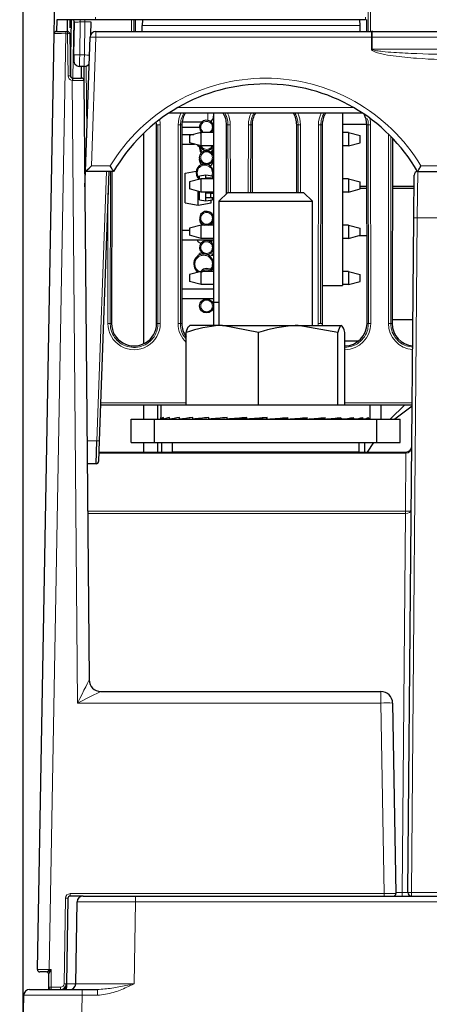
# Paper-space layout 'Blatt3' of a CAD drawing. Header units: millimetres. Extents: x 5 to 418, y 2 to 292.
# Tile 4 of 36: x 147 to 170, y 143 to 199. Entities that reach past the tile are written whole.
import ezdxf

# ---------------------------------------------------------------- set-up
doc = ezdxf.new("R2010")
doc.units = ezdxf.units.MM
doc.layers.add('SLD-0', color=7, linetype='Continuous')
doc.styles.add('SLDTEXTSTYLE0', font='TXT', dxfattribs={"width": 0.605})
doc.dimstyles.new('SLDDIMSTYLE5', dxfattribs={"dimtxt": 3.5, "dimasz": 3.302, "dimexe": 0, "dimexo": 0.0625, "dimgap": 0.875, "dimtad": 1, "dimlfac": 1.5, "dimrnd": 1e-09, "dimzin": 12, "dimdsep": 46, "dimtxsty": 'SLDTEXTSTYLE0', "dimsah": 1, "dimcen": 0.09, "dimadec": 0, "dimazin": 3, "dimtfac": 1, "dimtofl": 0, "dimtmove": 0, "dimatfit": 3, "dimfxl": 1, "dimfrac": 2, "dimtolj": 1, "dimtzin": 12, "dimarcsym": 0})

# ---------------------------------------------------------------- blocks, each defined once
blk = doc.blocks.new('_D_12')
at = {"layer": 'SLD-0', "color": 7}
for p, q in [((146.79, 140.933), (146.79, 271.389)), ((312.79, 140.933), (312.79, 271.389)), ((146.79, 270.389), (312.79, 270.389))]:
    blk.add_line(p, q, dxfattribs=at)
for points in [[(146.79, 270.389), (150.092, 269.881), (150.092, 270.897)], [(312.79, 270.389), (309.488, 270.897), (309.488, 269.881)]]:
    blk.add_solid(points, dxfattribs=at)
at = {"layer": 'SLD-0', "color": 7, "insert": (225.779, 274.901), "char_height": 3.5, "attachment_point": 1, "style": 'SLDTEXTSTYLE0'}
blk.add_mtext('249', dxfattribs=at)
blk = doc.blocks.new('_D_20')
at = {"layer": 'SLD-0', "color": 7}
for p, q in [((189.779, 258.2), (121.486, 258.2)), ((122.486, 138.266), (122.486, 258.2)), ((147.164, 138.266), (121.486, 138.266))]:
    blk.add_line(p, q, dxfattribs=at)
for points in [[(122.486, 258.2), (121.978, 254.898), (122.994, 254.898)], [(122.486, 138.266), (122.994, 141.568), (121.978, 141.568)]]:
    blk.add_solid(points, dxfattribs=at)
at = {"layer": 'SLD-0', "color": 7, "insert": (117.975, 192.217), "char_height": 3.5, "attachment_point": 1, "rotation": 90, "style": 'SLDTEXTSTYLE0'}
blk.add_mtext('179,9', dxfattribs=at)

psp = doc.layouts.new('Blatt3')

# ---------------------------------------------------------------- linework, layer by layer
at = {"color": 7, "linetype": 'Continuous', "lineweight": 25}
for p, q in [((148.5669, 198.1355), (148.6278, 201.5355)), ((148.7124, 198.9334), (148.7002, 198.2665)), ((150.9209, 198.9331), (148.7212, 198.9331)), ((149.4932, 195.8099), (149.5492, 198.9331)), ((166.3254, 198.9331), (150.9209, 198.9331)), ((153.1902, 198.9331), (153.1896, 198.2665)), ((153.594, 198.9331), (153.5881, 198.594)), ((165.9856, 198.9331), (165.9915, 198.594)), ((166.39, 198.2665), (166.3893, 198.9494)), ((149.6869, 196.9371), (149.72, 198.7974)), ((150.6536, 198.8022), (150.6405, 198.0688)), ((153.5824, 198.2665), (153.5881, 198.594)), ((165.9915, 198.594), (165.9972, 198.2665)), ((147.6101, 144.7355), (148.5669, 198.1355)), ((148.7002, 198.2665), (149.2334, 198.2665)), ((149.2334, 198.2665), (149.3165, 198.2665)), ((149.4498, 198.1355), (149.4918, 195.7308)), ((150.3438, 190.2665), (150.6119, 197.9448)), ((150.945, 198.2665), (166.6588, 198.2665)), ((166.7289, 198.2665), (166.6588, 198.2665)), ((166.7289, 198.2665), (292.8507, 198.2665)), ((149.6869, 196.9371), (149.6811, 196.6097)), ((150.2751, 196.2657), (150.0084, 196.2704)), ((150.2536, 196.2661), (150.2606, 195.4676)), ((149.6096, 195.6007), (149.6251, 195.5998)), ((149.6251, 195.5998), (150.1273, 195.5998)), ((150.2606, 195.4676), (150.5591, 161.2606)), ((166.1542, 193.5998), (155.0921, 193.5998)), ((157.6565, 193.5998), (157.6565, 182.7998)), ((157.6565, 193.5998), (157.6565, 182.7998)), ((165.0072, 193.5998), (165.0072, 183.7617)), ((154.4052, 181.5998), (154.3949, 192.9331)), ((155.8514, 192.9331), (155.841, 181.5998)), ((156.8568, 192.7831), (155.8513, 192.7831)), ((155.8621, 193.0965), (156.9882, 193.0965)), ((158.3984, 189.0117), (158.3949, 192.9331)), ((159.8514, 192.9331), (159.8479, 189.0811)), ((162.3984, 189.0811), (162.3949, 192.9331)), ((163.8514, 192.9331), (163.841, 181.5998)), ((166.3947, 192.9538), (165.0072, 192.9538)), ((166.4052, 181.5998), (166.3949, 192.9331)), ((153.6565, 192.4448), (153.6565, 180.4327)), ((155.8509, 192.3831), (156.5229, 192.3831)), ((156.4624, 192.3669), (155.8509, 192.3669)), ((156.9405, 192.495), (156.2738, 192.3164)), ((156.2738, 192.3164), (156.2738, 191.9136)), ((156.8697, 192.476), (156.9633, 192.5276)), ((156.9405, 191.735), (156.9405, 192.495)), ((157.6565, 192.495), (156.9405, 192.495)), ((165.3405, 192.495), (165.0072, 192.495)), ((165.3405, 192.495), (165.3405, 191.735)), ((165.3405, 192.495), (166.0072, 192.3164)), ((166.0072, 191.9136), (166.0072, 192.3164)), ((167.8507, 192.1824), (167.841, 181.5998)), ((155.8504, 191.8336), (156.5726, 191.8336)), ((156.9405, 191.735), (156.2738, 191.9136)), ((157.6565, 191.735), (156.9405, 191.735)), ((157.6329, 191.735), (157.6565, 191.5998)), ((165.3405, 191.735), (165.0072, 191.735)), ((165.3405, 191.735), (166.0072, 191.9136)), ((156.8565, 190.9331), (156.8621, 190.9998)), ((150.3135, 189.401), (150.3438, 190.2665)), ((150.3438, 190.2665), (150.3438, 190.2665)), ((151.9564, 190.2665), (150.3438, 190.2665)), ((151.6771, 190.2665), (151.1407, 174.9075)), ((151.849, 190.2665), (151.841, 181.5998)), ((151.9565, 190.2665), (151.9564, 190.2665)), ((156.0298, 190.1848), (156.666, 190.297)), ((156.0298, 188.4814), (156.0298, 190.1848)), ((157.2231, 190.0665), (156.8565, 190.0018)), ((156.8565, 189.8325), (156.8565, 190.0018)), ((157.2231, 189.8998), (157.2231, 190.0665)), ((157.5898, 190.0018), (157.2231, 190.0665)), ((157.2231, 189.855), (157.2231, 189.8998)), ((157.4898, 189.8998), (157.2231, 189.8998)), ((157.4898, 189.8998), (157.6565, 189.8998)), ((157.4898, 189.855), (157.4898, 189.8998)), ((157.5898, 189.8998), (157.5898, 190.0018)), ((169.073, 187.6231), (169.0944, 190.0682)), ((169.2944, 190.2665), (170.6186, 190.2665)), ((156.9405, 189.855), (156.2738, 189.6764)), ((156.2738, 189.6764), (156.2738, 189.2736)), ((156.9405, 189.095), (156.9405, 189.855)), ((157.6565, 189.855), (156.9405, 189.855)), ((165.3405, 189.855), (165.0072, 189.855)), ((165.3405, 189.855), (165.3405, 189.095)), ((165.3405, 189.855), (166.0072, 189.6764)), ((166.0072, 189.2736), (166.0072, 189.6764)), ((166.0072, 189.4336), (166.3981, 189.4336)), ((167.8482, 189.4336), (169.0888, 189.4336)), ((156.9405, 189.095), (156.2738, 189.2736)), ((156.7765, 188.3498), (156.7765, 189.139)), ((156.789, 188.7831), (156.8565, 188.7831)), ((156.8565, 188.6644), (156.8565, 189.1175)), ((157.6565, 189.095), (156.9405, 189.095)), ((157.2231, 189.0331), (157.2231, 189.095)), ((157.2231, 188.7665), (157.2231, 189.0331)), ((157.4898, 189.0331), (157.2231, 189.0331)), ((157.4898, 188.7665), (157.2231, 188.7665)), ((157.2231, 188.5998), (157.2231, 188.7665)), ((157.4898, 189.0331), (157.6565, 189.0331)), ((157.4898, 188.7665), (157.4898, 189.0331)), ((157.6565, 188.7665), (157.4898, 188.7665)), ((157.6179, 189.095), (157.5898, 189.0453)), ((157.5898, 189.0331), (157.5898, 189.095)), ((157.5898, 188.6644), (157.5898, 188.7665)), ((158.4678, 189.0811), (157.9565, 188.5697)), ((158.4678, 189.0811), (162.7785, 189.0811)), ((163.2898, 188.5697), (162.7785, 189.0811)), ((165.3405, 189.095), (165.0072, 189.095)), ((165.3405, 189.095), (166.0072, 189.2736)), ((166.3982, 189.3002), (166.0072, 189.3002)), ((169.0877, 189.3002), (167.8481, 189.3002)), ((156.0298, 188.4814), (156.7765, 188.3498)), ((156.7765, 188.3498), (157.5231, 188.4814)), ((156.8565, 188.6644), (157.2231, 188.5998)), ((157.2231, 188.5998), (157.5898, 188.6644)), ((157.5231, 188.4814), (157.5231, 188.6527)), ((157.9565, 188.5697), (157.9565, 181.4811)), ((157.9565, 188.5697), (163.2898, 188.5697)), ((163.2898, 181.4811), (163.2898, 188.5697)), ((156.9405, 187.215), (156.2738, 187.0364)), ((156.9405, 186.455), (156.9405, 187.215)), ((157.6565, 187.215), (156.9405, 187.215)), ((165.3405, 187.215), (165.0072, 187.215)), ((165.3405, 187.215), (165.3405, 186.455)), ((165.3405, 187.215), (166.0072, 187.0364)), ((168.7371, 149.1349), (169.073, 187.6231)), ((156.2738, 186.9002), (155.8459, 186.9002)), ((156.2738, 187.0364), (156.2738, 186.6336)), ((156.9405, 186.455), (156.2738, 186.6336)), ((165.3405, 186.455), (166.0072, 186.6336)), ((165.9422, 186.6162), (166.4006, 186.6162)), ((166.0072, 186.6336), (166.0072, 187.0364)), ((155.8454, 186.3669), (157.6565, 186.3669)), ((157.6565, 186.455), (156.9405, 186.455)), ((165.3405, 186.455), (165.0072, 186.455)), ((156.9991, 185.6269), (156.8565, 185.6018)), ((156.8565, 185.5162), (156.8565, 185.6018)), ((157.4898, 185.4998), (157.6565, 185.4998)), ((157.5898, 185.4998), (157.5898, 185.6018)), ((157.6565, 185.2331), (157.6062, 185.2331)), ((156.9405, 184.575), (156.2738, 184.3964)), ((156.2738, 184.3964), (156.2738, 183.9936)), ((156.9405, 183.815), (156.9405, 184.575)), ((157.6565, 184.575), (156.9405, 184.575)), ((157.6565, 184.7998), (157.62, 184.7998)), ((165.3405, 184.575), (165.0072, 184.575)), ((165.3405, 184.575), (165.3405, 183.815)), ((165.3405, 184.575), (166.0072, 184.3964)), ((166.0072, 183.9936), (166.0072, 184.3964)), ((156.9405, 183.815), (156.2738, 183.9936)), ((157.6565, 183.815), (156.9405, 183.815)), ((163.843, 183.7617), (165.0072, 183.7617)), ((165.3405, 183.815), (165.0072, 183.815)), ((165.3405, 183.815), (166.0072, 183.9936)), ((157.6565, 183.5669), (155.8428, 183.5669)), ((155.8423, 183.0336), (157.6565, 183.0336)), ((157.9565, 182.7998), (157.6565, 182.7998)), ((157.6565, 182.7998), (157.6565, 181.4811)), ((157.9565, 182.7998), (157.6565, 182.7998)), ((157.6565, 182.7998), (157.6565, 181.4811)), ((158.1566, 181.4811), (156.295, 181.4811)), ((160.2136, 181.094), (158.1566, 181.4811)), ((158.1566, 181.4811), (162.4754, 181.4811)), ((164.7372, 181.094), (162.4754, 181.4811)), ((162.4754, 181.4811), (164.9419, 181.4811)), ((164.9419, 181.4811), (164.9565, 181.4811)), ((164.971, 181.4726), (164.9565, 181.4811)), ((169.0224, 181.8175), (167.8412, 181.8175)), ((156.0996, 176.9477), (156.0996, 181.094)), ((160.2136, 176.9477), (160.2136, 181.094)), ((164.7372, 176.9477), (164.7372, 181.094)), ((165.1467, 176.9477), (165.1467, 181.094)), ((165.1467, 180.6037), (165.9318, 180.6037)), ((154.6565, 176.9331), (151.2115, 176.9331)), ((153.6565, 176.9331), (153.6565, 176.1477)), ((154.4565, 176.9331), (154.4565, 176.1477)), ((154.6565, 176.9477), (154.6565, 176.2211)), ((166.5898, 176.9477), (154.6565, 176.9477)), ((166.5898, 176.2211), (166.5898, 176.9477)), ((168.9797, 176.9331), (166.5898, 176.9331)), ((167.1898, 176.9331), (167.1898, 176.1477)), ((152.9565, 174.8144), (152.9565, 176.1477)), ((152.9565, 176.1477), (154.2898, 176.1477)), ((154.2898, 174.8144), (154.2898, 176.1477)), ((154.2898, 176.1477), (166.9565, 176.1477)), ((154.6572, 176.1477), (154.6572, 176.2277)), ((154.6572, 176.1477), (154.7908, 176.1486)), ((154.6898, 176.1479), (154.6898, 176.1477)), ((154.753, 176.1477), (154.7908, 176.148)), ((154.7908, 176.1477), (154.7908, 176.2277)), ((154.7908, 176.1477), (155.1485, 176.1502)), ((155.0743, 176.1477), (155.1485, 176.1483)), ((155.1485, 176.1477), (155.1485, 176.2277)), ((155.1485, 176.1477), (155.7165, 176.1519)), ((155.6089, 176.1477), (155.7165, 176.1486)), ((155.7165, 176.1477), (155.7165, 176.2277)), ((155.7165, 176.1477), (156.4731, 176.1539)), ((156.3361, 176.1477), (156.4325, 176.1486)), ((156.4325, 176.1536), (156.4325, 176.1477)), ((156.4731, 176.1477), (156.4731, 176.2277)), ((156.4731, 176.1477), (157.3892, 176.1566)), ((157.3892, 176.1477), (157.3892, 176.2277)), ((157.3892, 176.1477), (158.3518, 176.1596)), ((158.4296, 176.1477), (158.4296, 176.2277)), ((158.4296, 176.1477), (159.0825, 176.1596)), ((159.5543, 176.1477), (159.5543, 176.2277)), ((159.5543, 176.1477), (159.8724, 176.1596)), ((160.6912, 176.2158), (160.72, 176.2277)), ((160.6912, 176.1596), (160.6912, 176.2158)), ((160.72, 176.1477), (160.6912, 176.1596)), ((160.72, 176.1477), (160.72, 176.2277)), ((161.5073, 176.1596), (161.5073, 176.2017)), ((161.882, 176.1477), (161.5073, 176.1596)), ((161.882, 176.1477), (161.882, 176.2277)), ((162.2895, 176.1596), (162.2895, 176.1764)), ((162.9957, 176.1477), (162.2895, 176.1596)), ((162.9957, 176.1477), (162.9957, 176.2277)), ((164.0182, 176.1477), (163.135, 176.1581)), ((164.0182, 176.1477), (164.0182, 176.2277)), ((164.9102, 176.1477), (164.1079, 176.1552)), ((164.8138, 176.1477), (164.8138, 176.1486)), ((164.9102, 176.1477), (164.9102, 176.2277)), ((165.5297, 176.1477), (164.9575, 176.1524)), ((165.6374, 176.1477), (164.9646, 176.1531)), ((165.5297, 176.1477), (165.5297, 176.1486)), ((165.6374, 176.1477), (165.6374, 176.2277)), ((166.0978, 176.1477), (165.6626, 176.1509)), ((166.172, 176.1477), (165.6662, 176.1514)), ((166.0978, 176.1477), (166.0978, 176.1483)), ((166.172, 176.1477), (166.172, 176.2277)), ((166.4555, 176.1477), (166.182, 176.1496)), ((166.4933, 176.1477), (166.1833, 176.1498)), ((166.4555, 176.1477), (166.4555, 176.148)), ((166.4933, 176.1477), (166.4933, 176.2277)), ((166.589, 176.1477), (166.4949, 176.1484)), ((166.589, 176.1477), (166.589, 176.2145)), ((166.9565, 174.8144), (166.9565, 176.1477)), ((166.9565, 176.1477), (168.2898, 176.1477)), ((168.2898, 174.8144), (168.2898, 176.1477)), ((150.9663, 173.5998), (151.0075, 174.9099)), ((151.1407, 174.9075), (151.0996, 173.7285)), ((152.9565, 174.8144), (154.2898, 174.8144)), ((153.6565, 174.8144), (153.6565, 174.2665)), ((154.2898, 174.8144), (166.9565, 174.8144)), ((154.4565, 174.8144), (154.4565, 174.2665)), ((154.6898, 174.8144), (154.6898, 174.2665)), ((155.2898, 174.8144), (155.2898, 174.2811)), ((165.9565, 174.2811), (165.9565, 174.8144)), ((166.2898, 174.2665), (166.2898, 174.8144)), ((166.4363, 174.2665), (166.7884, 174.8144)), ((166.9565, 174.8144), (168.2898, 174.8144)), ((151.1184, 174.2665), (168.6244, 174.2665)), ((155.2898, 174.2811), (155.3044, 174.2665)), ((155.2898, 174.2811), (165.9565, 174.2811)), ((165.9419, 174.2665), (165.9565, 174.2811)), ((168.6244, 174.195), (168.6244, 174.2665)), ((168.6244, 174.2665), (168.626, 174.2665)), ((150.9663, 173.5998), (150.4514, 173.5998)), ((151.2255, 160.5998), (167.1977, 160.5998)), ((167.8643, 159.9448), (168.0541, 149.0688)), ((150.2105, 148.9331), (149.4833, 148.9331)), ((150.2105, 148.9331), (153.21, 148.9331)), ((153.21, 148.9331), (234.1231, 148.9331)), ((149.3499, 148.8022), (149.2626, 143.9272)), ((149.7955, 143.9273), (149.8772, 148.6056)), ((148.1231, 144.5998), (147.7435, 144.5998)), ((148.1231, 144.5998), (148.1268, 144.6005)), ((148.2565, 143.7331), (148.2565, 144.4678)), ((149.2626, 143.9272), (149.2601, 143.7905)), ((146.7898, 140.9331), (146.8306, 143.2723)), ((147.1639, 143.5998), (150.1635, 143.5998)), ((148.2565, 143.5998), (148.2565, 143.7331)), ((149.2601, 143.7905), (149.2567, 143.5998)), ((150.1635, 143.5998), (151.0367, 143.5998))]:
    psp.add_line(p, q, dxfattribs=at)
at = {"color": 7, "linetype": 'Continuous', "lineweight": 18}
for p, q in [((166.4707, 198.2665), (166.4696, 199.4796)), ((166.6026, 199.6149), (166.6038, 198.2665)), ((149.6841, 198.8909), (149.6251, 195.5998)), ((150.0536, 198.8021), (150.0536, 198.9331)), ((150.3203, 198.8021), (150.3203, 198.9331)), ((150.9209, 198.9331), (150.9209, 199.0688)), ((152.9757, 198.2665), (152.9764, 198.9331)), ((153.1095, 198.9331), (153.1089, 198.2665)), ((166.3254, 198.9331), (166.3254, 199.0688)), ((150.0536, 198.8021), (150.0202, 196.9254)), ((150.3203, 198.8021), (150.0536, 198.8021)), ((150.2868, 196.9206), (150.3203, 198.8021)), ((153.5881, 198.594), (165.9915, 198.594)), ((149.2334, 198.1357), (148.2767, 144.7357)), ((149.2334, 198.1357), (149.2334, 198.2665)), ((149.3165, 198.1357), (149.2334, 198.1357)), ((149.3165, 198.1357), (149.3165, 198.2665)), ((149.3585, 195.731), (149.3165, 198.1357)), ((150.945, 197.9273), (150.6889, 190.594)), ((150.945, 198.2665), (150.945, 197.9273)), ((166.6588, 197.9273), (150.945, 197.9273)), ((166.6588, 198.2665), (166.6588, 197.9273)), ((166.6595, 197.2606), (166.6588, 197.9273)), ((166.6588, 197.9273), (166.6939, 197.9273)), ((292.8857, 197.9273), (166.6939, 197.9273)), ((166.6939, 197.9273), (166.6945, 197.2606)), ((166.6945, 197.2606), (292.8851, 197.2606)), ((150.0202, 196.9254), (150.2868, 196.9206)), ((150.3868, 196.2829), (150.4202, 192.4555)), ((149.904, 159.9459), (149.594, 195.4708)), ((149.6329, 195.4691), (149.594, 195.4708)), ((155.6212, 193.9273), (165.6251, 193.9273)), ((157.3231, 193.1942), (157.3231, 193.5998)), ((154.3949, 192.9331), (154.4756, 192.9331)), ((154.4859, 181.5998), (154.4756, 192.9331)), ((154.6087, 192.9355), (154.6191, 181.6021)), ((155.6272, 181.6021), (155.6375, 192.9355)), ((155.7707, 192.9331), (155.7603, 181.5998)), ((155.8514, 192.9331), (155.7707, 192.9331)), ((158.3949, 192.9331), (158.4756, 192.9331)), ((158.4791, 189.0811), (158.4756, 192.9331)), ((158.6087, 192.9355), (158.6123, 189.0811)), ((159.634, 189.0811), (159.6375, 192.9355)), ((159.7707, 192.9331), (159.7672, 189.0811)), ((159.8514, 192.9331), (159.7707, 192.9331)), ((162.3949, 192.9331), (162.4756, 192.9331)), ((162.4791, 189.0811), (162.4756, 192.9331)), ((162.6087, 192.9355), (162.6123, 189.0811)), ((163.6272, 181.6021), (163.6375, 192.9355)), ((163.7707, 192.9331), (163.7603, 181.5998)), ((163.8514, 192.9331), (163.7707, 192.9331)), ((166.3949, 192.9331), (166.4756, 192.9331)), ((166.4859, 181.5998), (166.4756, 192.9331)), ((166.6087, 192.9355), (166.6191, 181.6021)), ((167.6272, 181.6021), (167.637, 192.3987)), ((167.7701, 192.2656), (167.7603, 181.5998)), ((150.6889, 190.594), (151.7662, 190.594)), ((169.48, 190.594), (170.4329, 190.594)), ((151.0075, 174.9099), (151.5438, 190.2665)), ((151.7682, 190.2665), (151.7603, 181.5998)), ((169.2944, 190.2665), (169.273, 187.6231)), ((151.6272, 181.6021), (151.634, 189.0312)), ((169.273, 187.6231), (168.9371, 149.1349)), ((170.6399, 187.6231), (169.273, 187.6231)), ((151.841, 181.5998), (151.7603, 181.5998)), ((154.4052, 181.5998), (154.4859, 181.5998)), ((155.841, 181.5998), (155.7603, 181.5998)), ((163.841, 181.5998), (163.7603, 181.5998)), ((166.4052, 181.5998), (166.4859, 181.5998)), ((167.841, 181.5998), (167.7603, 181.5998)), ((151.2162, 177.0688), (156.0996, 177.0688)), ((165.1467, 177.0688), (168.9809, 177.0688)), ((150.44, 174.9099), (151.0075, 174.9099)), ((168.6244, 174.195), (151.1159, 174.195)), ((168.5955, 170.8825), (168.6244, 174.195)), ((150.4751, 170.8825), (168.5925, 170.8825)), ((168.5925, 170.7557), (168.5925, 170.8825)), ((168.5925, 170.7557), (150.4763, 170.7557)), ((168.4038, 149.1349), (168.5925, 170.7557)), ((167.1977, 160.5998), (167.1977, 159.9459)), ((167.1977, 159.9459), (149.904, 159.9459)), ((167.3875, 149.069), (167.1977, 159.9459)), ((149.4833, 149.069), (167.3875, 149.069)), ((149.4833, 148.9331), (149.4833, 149.069)), ((150.0188, 148.9331), (150.0178, 148.8718)), ((153.21, 148.6056), (153.21, 148.9331)), ((167.3875, 148.9331), (167.3875, 149.069)), ((168.0529, 149.1349), (168.4038, 149.1349)), ((168.4038, 148.9331), (168.4038, 149.1349)), ((168.9371, 148.9331), (168.9371, 149.1349)), ((168.9371, 149.1349), (170.9758, 149.1349)), ((149.1293, 143.9321), (149.2166, 148.8071)), ((153.21, 148.6056), (153.1283, 143.9273)), ((234.1231, 148.6056), (153.21, 148.6056)), ((148.2514, 144.7358), (148.274, 144.7345)), ((148.274, 144.7345), (148.2767, 144.7357)), ((148.2767, 144.7357), (148.3898, 144.7357)), ((148.3898, 144.7357), (148.3898, 143.7357)), ((148.3898, 143.5998), (148.3898, 143.7357)), ((148.3898, 143.7357), (148.9293, 143.7357)), ((148.9293, 143.5998), (148.9293, 143.7357)), ((150.1635, 143.2723), (150.1226, 140.9331)), ((150.1635, 143.5998), (150.1635, 143.2723)), ((151.0367, 143.2723), (150.1635, 143.2723)), ((151.0367, 143.5998), (151.0367, 143.2723))]:
    psp.add_line(p, q, dxfattribs=at)
at = {"color": 7, "linetype": 'Continuous', "lineweight": 25, "flags": 128}
for points in [[(156.8614, 191.6628), (156.8029, 191.7129), (156.7408, 191.7885)], [(157.6565, 191.5998), (157.626, 191.4467), (157.5546, 191.3331)], [(156.9633, 190.661), (156.8869, 190.7801), (156.8565, 190.9331)], [(157.6565, 190.1998), (157.6184, 190.0085), (157.5898, 189.9503)], [(156.9248, 186.1567), (156.8029, 186.2462), (156.714, 186.3669)], [(157.5989, 186.3669), (157.51, 186.2462), (157.5079, 186.2442)], [(157.5849, 184.7242), (157.6184, 184.6578), (157.6279, 184.6331)], [(167.725, 176.1477), (167.7368, 176.1612), (168.5383, 176.9331)], [(167.9831, 176.1477), (167.9985, 176.1612), (168.9794, 176.8925)]]:
    psp.add_lwpolyline(points, dxfattribs=at)
at = {"color": 7, "linetype": 'Continuous', "lineweight": 25}
for centre in [(157.2565, 191.0665), (157.2565, 182.5998)]:
    psp.add_circle(centre, 0.4, dxfattribs=at)
for centre, radius, start, end in [((149.5867, 198.7998), 0.1333, 358.98, 90), ((148.7002, 198.1331), 0.1333, 90, 178.97356), ((149.3165, 198.1331), 0.1333, 1, 90), ((150.945, 197.9331), 0.3333, 90, 178), ((150.0144, 196.6037), 0.3333, 178.98, 268.98), ((150.281, 196.599), 0.3333, 268.98, 326.34322), ((149.6251, 195.7331), 0.1333, 181, 263.29707), ((150.1273, 195.4665), 0.1333, 0.5, 90), ((160.6231, 185.2553), 10.0111, 30.03672, 149.96328), ((157.1231, 192.932), 1.2717, 148.32248, 179.94759), ((157.3231, 193.4298), 0.3333, 297.39391, 0), ((157.1231, 192.932), 1.2717, 0.05241, 31.67752), ((161.1231, 192.932), 1.2717, 148.32248, 179.94759), ((161.1231, 192.932), 1.2717, 0.05241, 31.67752), ((165.1231, 192.932), 1.2717, 148.32248, 179.94759), ((165.1231, 192.932), 1.2717, 0.05241, 28.74375), ((153.1231, 192.932), 1.2717, 0.05241, 6.94405), ((157.2565, 192.7998), 0.4, 360, 229.63659), ((157.2565, 192.7998), 0.4, 310.36341, 360), ((157.2565, 191.5998), 0.4, 160.5287, 221.81051), ((157.2565, 191.8665), 0.4, 196.45705, 340.8152), ((157.1565, 190.1998), 0.5, 96.10726, 228.66079), ((157.1565, 190.1998), 0.5, 0, 70.7288), ((157.2565, 190.9331), 0.4, 301.59755, 9.59392), ((169.2944, 190.0665), 0.2, 90, 179.5), ((168.958, 190.1736), 0.3333, 16.20309, 30.37252), ((157.2565, 187.5998), 0.4, 360, 254.14309), ((157.2565, 187.5331), 0.4, 180, 232.68199), ((157.2565, 187.5998), 0.4, 285.85691, 360), ((157.2565, 187.5331), 0.4, 307.31801, 0), ((157.2565, 185.9331), 0.4, 0, 246.45898), ((157.0898, 184.9998), 0.5667, 319.67992, 180), ((157.2565, 185.9331), 0.4, 273.2917, 0), ((157.0898, 184.9998), 0.5667, 180, 235.98626), ((157.2565, 184.3331), 0.4, 37.20885, 142.94913), ((153.1231, 181.5986), 1.2821, 179.94759, 0.05241), ((157.1231, 181.5986), 1.2821, 179.94759, 217.02714), ((165.1231, 181.5986), 1.2821, 179.94759, 185.26101), ((165.1231, 181.5986), 1.2821, 271.05285, 0.05241), ((169.1231, 181.5986), 1.2821, 179.94759, 264.90656), ((168.626, 174.5998), 0.3333, 270, 359.5), ((150.9663, 173.7331), 0.1333, 270, 358), ((151.2256, 161.2664), 0.6666, 180.51559, 269.99488), ((151.2258, 161.2665), 0.6667, 180.5, 270), ((167.1977, 159.9331), 0.6667, 1, 90), ((149.4833, 148.7998), 0.1333, 90, 178.97356), ((150.2105, 148.5998), 0.3333, 90, 179), ((167.9208, 149.0665), 0.1333, 270, 1), ((168.9371, 149.1331), 0.2, 179.5, 270), ((147.7435, 144.7331), 0.1333, 178.97356, 270), ((148.1231, 144.4665), 0.1333, 0, 90), ((148.1235, 144.4675), 0.133, 0.12763, 88.57099), ((148.9293, 143.9331), 0.3333, 270, 358.97356), ((149.4622, 143.9331), 0.3333, 270, 359), ((147.1639, 143.2665), 0.3333, 90, 179), ((148.3898, 143.7331), 0.1333, 180, 270)]:
    psp.add_arc(centre, radius, start, end, dxfattribs=at)
at = {"color": 7, "linetype": 'Continuous', "lineweight": 18}
for centre, radius, start, end in [((149.3801, 196.3988), 1.7381, 87.70211, 92.09789), ((151.0287, 202.7134), 4.7868, 265.00452, 268.99822), ((167.531, 198.0122), 0.8414, 162.41002, 185.78982), ((166.677, 178.2559), 19.0048, 89.94717, 90.05283), ((150.022, 201.7081), 4.7827, 265.98267, 269.97857), ((150.5128, 207.5203), 10.6021, 268.77846, 270.34164), ((149.4221, 193.9941), 1.7381, 87.70211, 92.09789), ((149.6251, 195.7357), 0.2667, 181, 263.29707), ((163.9919, 193.8112), 14.4933, 172.90766, 173.42472), ((149.0707, 195.5012), 0.5631, 356.72829, 10.08157), ((160.6231, 185.2495), 10.3444, 31.10772, 148.89228), ((157.1231, 192.9341), 1.4856, 153.37805, 179.94759), ((157.1231, 192.9341), 1.4856, 0.05241, 26.62195), ((161.1231, 192.9341), 1.4856, 153.37805, 179.94759), ((161.1231, 192.9341), 1.4856, 0.05241, 26.62195), ((165.1231, 192.9341), 1.4856, 153.37805, 179.94759), ((165.1231, 192.9341), 1.4856, 0.05241, 14.94589), ((154.5797, 190.7856), 2.15, 89.22651, 92.77593), ((153.1231, 192.9341), 1.4856, 0.05241, 11.69268), ((155.6666, 190.7856), 2.15, 87.22407, 90.77349), ((158.5797, 190.7856), 2.15, 89.22651, 92.77593), ((159.6666, 190.7856), 2.15, 87.22407, 90.77349), ((162.5797, 190.7856), 2.15, 89.22651, 92.77593), ((163.6666, 190.7856), 2.15, 87.22407, 90.77349), ((166.5797, 190.7856), 2.15, 89.22651, 92.77593), ((169.173, 181.8931), 5.7308, 89.0002, 90.9998), ((151.6562, 179.4523), 2.15, 87.22407, 90.77349), ((153.1231, 181.6007), 1.496, 179.94759, 0.05241), ((154.5901, 179.4523), 2.15, 89.22651, 92.77593), ((155.6562, 179.4523), 2.15, 87.22407, 90.77349), ((157.1231, 181.6007), 1.496, 179.94759, 226.8263), ((163.6562, 179.4523), 2.15, 87.22407, 90.77349), ((165.1231, 181.6007), 1.496, 179.94759, 184.58906), ((165.1231, 181.6007), 1.496, 270.90231, 0.05241), ((166.5901, 179.4523), 2.15, 89.22651, 92.77593), ((167.6562, 179.4523), 2.15, 87.22407, 90.77349), ((169.1231, 181.6007), 1.496, 179.94759, 265.56511), ((151.1075, 176.8188), 1.9116, 267.00217, 270.99753), ((171.4681, 174.2059), 2.8427, 178.78001, 180.21999), ((197.0188, 170.571), 28.425, 179.3722, 179.6278), ((167.5158, 151.2614), 8.6903, 87.70211, 92.09789), ((149.4833, 148.8024), 0.2667, 90, 178.97356), ((168.8371, 143.4049), 5.7308, 89.0002, 90.9998), ((149.2188, 147.0675), 1.7397, 85.67695, 90.07168), ((151.3513, 144.7314), 3.0999, 179.91999, 181.23301), ((148.0561, 144.4128), 0.3192, 34.6326, 52.12384), ((148.9293, 143.9357), 0.2, 270, 358.97356), ((149.1315, 142.1924), 1.7397, 85.67695, 90.07168), ((148.3565, 141.9974), 1.7386, 88.90182, 93.29777), ((149.0314, 143.8144), 0.23, 291.08478, 354.03723)]:
    psp.add_arc(centre, radius, start, end, dxfattribs=at)
for centre, major_axis, ratio, start_param, end_param in [((150.0535, 198.7998), (0.3334, 0.0024), 0.0069755, 1.5703118, 3.1414188), ((150.3202, 198.7998), (0.3334, 0.0024), 0.0069755, 6.2830114, 7.8534971), ((149.2336, 198.1331), (0.6667, -0.0024), 0.0038381, 1.5710852, 3.1415376), ((150.0203, 196.937), (0.0119, 0.6666), 0.0001554, 3.1415926, 4.6949385), ((150.2869, 196.9323), (0.0119, 0.6666), 0.0001554, 3.1415927, 4.6949385), ((149.5939, 195.4665), (0.6667, 0.0012), 0.0038392, 0.0000268, 1.5122935), ((168.6214, 174.0665), (0.3334, 0.0026), 0.3855756, 1.5557455, 1.5588629), ((168.626, 174.5998), (0.0035, 0.4048), 0.8234953, 3.1503193, 4.712389), ((168.5869, 170.2402), (0.0182, 0.6421), 0.8301663, 0.0179526, 0.0234857), ((168.5942, 170.9501), (0.3333, -0.0029), 0.5831464, 4.7179983, 6.2831853), ((168.5942, 170.9501), (0.3333, -0.0029), 0.2027182, 4.7179983, 6.2831853), ((168.5869, 170.1116), (0.0089, 0.644), 0.5174996, 0.0043638, 0.009897), ((149.904, 159.9331), (0.6551, 1.3273), 0.0038268, 0.011445, 1.5630427), ((149.8924, 161.2665), (0.6667, -0.0058), 0.0191909, 6.2644893, 6.2835204), ((149.904, 159.9331), (1.3217, 0.6666), 0.0077196, 0.0153055, 1.5669032), ((167.3874, 149.0665), (0.6667, 0.0023), 0.0038382, 0.0000536, 1.5705149), ((168.4038, 149.1331), (0.3334, 0.0017), 0.0052347, 6.2831122, 7.8538324), ((153.2109, 148.5998), (3.3337, -0.0058), 0.0017445, 1.5710735, 3.1415652), ((148.2769, 144.7331), (0.6667, -0.0024), 0.0038381, 1.609018, 3.1415376), ((148.3898, 144.7331), (0.2667, 0.1333), 0.0076794, 1.5669571, 2.0706676), ((148.3898, 144.7331), (0.1333, 0.2666), 0.0038404, 1.5631165, 2.086724), ((149.9295, 143.9331), (0.6669, 0.006), 0.0087185, 3.1413583, 4.5100229), ((153.1295, 143.9331), (3.3339, 0.0058), 0.0017443, 3.1415592, 4.7120509), ((150.1644, 143.2665), (3.3337, -0.0058), 0.0017445, 1.5710735, 3.1415652), ((148.3898, 143.7331), (0, 0.1724), 0.7734591, 1.5707963, 2.4550767)]:
    psp.add_ellipse(centre, major_axis=major_axis, ratio=ratio, start_param=start_param, end_param=end_param, dxfattribs=at)
at = {"color": 7, "linetype": 'Continuous', "lineweight": 25}
for centre, major_axis, ratio, start_param, end_param in [((150.6889, 190.5998), (0.3452, 0.3333), 0.0087216, 3.1506238, 4.7039669), ((160.6231, 176.1877), (5.9667, 0.0468), 0.067944, 2.9284714, 3.1248209), ((160.6231, 176.1877), (5.9667, 0.1253), 0.0650906, 2.7312877, 2.9276372), ((160.6231, 176.1877), (5.9667, 0.1989), 0.0597216, 2.5343144, 2.7306639), ((160.6231, 176.1877), (5.9667, 0.2647), 0.0520566, 2.3376463, 2.5339959), ((160.6231, 176.1877), (5.9667, -0.2545), 0.0534709, 3.8921751, 3.9130324), ((160.6231, 176.1877), (5.9667, 0.3202), 0.0424034, 2.1413306, 2.3376802), ((160.6231, 176.1877), (5.9667, 0.3633), 0.0311422, 1.9453603, 2.1417098), ((160.6231, 176.1877), (5.9667, 0.3925), 0.0187078, 1.7496764, 1.9460259), ((160.6231, 176.1877), (4.1907, 0.2757), 0.0187078, 1.8274725, 1.9460259), ((160.6231, 176.1877), (5.9667, 0.4067), 0.0055719, 1.5541777, 1.7505273), ((160.6231, 176.1877), (4.1907, 0.2857), 0.0055719, 1.5541777, 1.7505273), ((160.6231, 176.1877), (5.9667, 0.4054), 0.0077724, 4.7280996, 4.9244491), ((160.6231, 176.1877), (5.9667, 0.3887), 0.0208259, 4.9236205, 5.1199701), ((160.6231, 176.1877), (5.9667, 0.3571), 0.0330981, 5.1193458, 5.3156953), ((160.6231, 176.1877), (5.9667, 0.3118), 0.044122, 5.3153705, 5.5117201), ((160.6231, 176.1877), (5.9667, 0.2545), 0.0534709, 5.5117455, 5.7080951), ((160.6231, 176.1877), (5.9667, 0.1872), 0.0607752, 5.7084687, 5.9048183), ((160.6231, 176.1877), (5.9667, 0.1126), 0.0657407, 5.9054845, 6.101834), ((160.6231, 176.1877), (5.9667, 0.0336), 0.0681637, 6.1026912, 6.2990407)]:
    psp.add_ellipse(centre, major_axis=major_axis, ratio=ratio, start_param=start_param, end_param=end_param, dxfattribs=at)
for points, knots in [([(149.3165, 198.2665), (149.3165, 198.2676), (149.3168, 198.2795), (149.3187, 198.3868), (149.3273, 198.8603), (149.3286, 198.9331)], [0, 0, 0, 0, 0.0811697, 0.8586129, 1, 1, 1, 1]), ([(149.4641, 198.9331), (149.4618, 198.8066), (149.4574, 198.5607), (149.4562, 198.4954), (149.4557, 198.4637)], [0, 0, 0, 0, 0.5147633, 1, 1, 1, 1]), ([(150.1273, 195.5998), (150.1273, 195.6005), (150.1272, 195.6043), (150.1264, 195.6966), (150.1245, 195.9016), (150.1219, 196.1894), (150.1212, 196.2684)], [0, 0, 0, 0, 0.0768092, 0.3845187, 0.8310738, 1, 1, 1, 1]), ([(151.9564, 190.2665), (151.9543, 190.2695), (151.9501, 190.2756), (151.9224, 190.3223), (151.8813, 190.3925), (151.8279, 190.4852), (151.7873, 190.5566), (151.7668, 190.593), (151.7662, 190.594)], [0, 0, 0, 0, 0.1825341, 0.3646691, 0.5570649, 0.7743398, 0.994203, 1, 1, 1, 1]), ([(169.2898, 190.2665), (169.2919, 190.2695), (169.2961, 190.2756), (169.3239, 190.3223), (169.365, 190.3925), (169.4183, 190.4852), (169.4589, 190.5566), (169.4795, 190.593), (169.48, 190.594)], [0, 0, 0, 0, 0.1825341, 0.3646691, 0.5570649, 0.7743398, 0.994203, 1, 1, 1, 1]), ([(158.1566, 181.4811), (158.1078, 181.4807), (157.4132, 181.4752), (156.7325, 181.2777), (156.0996, 181.094)], [0, 0, 0, 0, 0.07021477, 1, 1, 1, 1]), ([(156.0996, 181.094), (156.1507, 181.2505), (156.2182, 181.4571), (156.2875, 181.4764), (156.3043, 181.4811)], [0, 0, 0, 0, 0.75736998, 1, 1, 1, 1]), ([(162.4754, 181.4811), (162.4218, 181.4807), (161.658, 181.4752), (160.9095, 181.2777), (160.2136, 181.094)], [0, 0, 0, 0, 0.0702148, 1, 1, 1, 1]), ([(164.9419, 181.4811), (164.9251, 181.4764), (164.8558, 181.4571), (164.7883, 181.2505), (164.7372, 181.094)], [0, 0, 0, 0, 0.24263002, 1, 1, 1, 1]), ([(165.1467, 181.094), (165.1317, 181.1452), (165.065, 181.3731), (164.9957, 181.4339), (164.9419, 181.4811)], [0, 0, 0, 0, 0.2247011, 1, 1, 1, 1]), ([(148.274, 144.7345), (148.2733, 144.7341), (148.2717, 144.7331), (148.2688, 144.7283), (148.2644, 144.7111), (148.2627, 144.6904), (148.2614, 144.6749), (148.2611, 144.671)], [0, 0, 0, 0, 0.03290241, 0.0818617, 0.24084549, 0.8102372, 1, 1, 1, 1]), ([(148.2628, 144.6672), (148.2624, 144.6676), (148.2616, 144.6684), (148.2611, 144.6698), (148.2611, 144.6707), (148.2611, 144.671)], [0, 0, 0, 0, 0.3722352, 0.7470576, 1, 1, 1, 1]), ([(148.2628, 144.6672), (148.2724, 144.6587), (148.2916, 144.6417), (148.3098, 144.6201), (148.3197, 144.6069), (148.3219, 144.6038), (148.3231, 144.602)], [0, 0, 0, 0, 0.4328505, 0.8656922, 0.9240904, 1, 1, 1, 1])]:
    psp.add_open_spline(points, degree=3, knots=knots, dxfattribs=at)
at = {"color": 7, "linetype": 'Continuous', "lineweight": 18}
for points, knots in [([(173.228, 196.6056), (172.7835, 196.6081), (171.45, 196.6154), (169.6721, 196.6846), (168.1217, 196.828), (167.3528, 196.9517), (166.9748, 197.0481), (166.7932, 197.1202), (166.7114, 197.1722), (166.6753, 197.2106), (166.661, 197.238), (166.6598, 197.2555), (166.6595, 197.2606)], [0, 0, 0, 0, 0.199744, 0.5993347, 0.7991426, 0.8990698, 0.9490612, 0.9740885, 0.9866322, 0.9921332, 0.9976982, 1, 1, 1, 1]), ([(166.6945, 197.2606), (166.6945, 197.2602), (166.6946, 197.2576), (166.6964, 197.2512), (166.7025, 197.2432), (166.7157, 197.2325), (166.7491, 197.2152), (166.831, 197.1897), (167.0114, 197.1538), (167.3868, 197.1059), (168.151, 197.0441), (169.6925, 196.9726), (171.4592, 196.938), (172.7856, 196.9343), (173.228, 196.9331)], [0, 0, 0, 0, 0.0002114, 0.0011924, 0.0029517, 0.0046988, 0.0089554, 0.0199955, 0.0437568, 0.0929217, 0.1927955, 0.3940138, 0.7978883, 1, 1, 1, 1]), ([(155.96, 193.5998), (155.901, 193.4882), (155.7901, 193.2791), (155.7769, 193.0432), (155.7707, 192.9331)], [0, 0, 0, 0, 0.5333107, 1, 1, 1, 1]), ([(158.4756, 192.9331), (158.4711, 193.0231), (158.4595, 193.2569), (158.3573, 193.4692), (158.2944, 193.5998)], [0, 0, 0, 0, 0.3845587, 1, 1, 1, 1]), ([(159.96, 193.5998), (159.901, 193.4882), (159.7901, 193.2791), (159.7769, 193.0432), (159.7707, 192.9331)], [0, 0, 0, 0, 0.5333107, 1, 1, 1, 1]), ([(162.4756, 192.9331), (162.4711, 193.0231), (162.4595, 193.2569), (162.3573, 193.4692), (162.2944, 193.5998)], [0, 0, 0, 0, 0.3845587, 1, 1, 1, 1]), ([(163.96, 193.5998), (163.901, 193.4882), (163.7901, 193.2791), (163.7769, 193.0432), (163.7707, 192.9331)], [0, 0, 0, 0, 0.5333107, 1, 1, 1, 1]), ([(166.4756, 192.9331), (166.4751, 193.024), (166.4745, 193.1481), (166.4264, 193.2608), (166.4136, 193.2909)], [0, 0, 0, 0, 0.7326543, 1, 1, 1, 1]), ([(156.9231, 192.7998), (156.9276, 192.8417), (156.9345, 192.9064), (156.976, 192.9841), (157.019, 193.037), (157.0721, 193.0804), (157.1498, 193.1206), (157.2565, 193.1412), (157.363, 193.1206), (157.4407, 193.0805), (157.4937, 193.0372), (157.5369, 192.9842), (157.5784, 192.9065), (157.5853, 192.8417), (157.5898, 192.7998)], [0, 0, 0, 0, 0.1197215, 0.1846895, 0.2499998, 0.314968, 0.3802785, 0.5, 0.6197215, 0.6846895, 0.7499998, 0.814968, 0.8802785, 1, 1, 1, 1]), ([(157.1238, 192.495), (157.1067, 192.503), (157.0689, 192.5207), (157.0193, 192.5626), (156.976, 192.6153), (156.9345, 192.6931), (156.9276, 192.7579), (156.9231, 192.7998)], [0, 0, 0, 0, 0.1467612, 0.3234927, 0.4992984, 0.6760304, 1, 1, 1, 1]), ([(157.5898, 192.7998), (157.5853, 192.7579), (157.5784, 192.6932), (157.537, 192.6154), (157.4938, 192.5628), (157.4441, 192.5208), (157.4063, 192.5031), (157.3891, 192.495)], [0, 0, 0, 0, 0.3239602, 0.4997603, 0.6764867, 0.8522872, 1, 1, 1, 1]), ([(157.0117, 191.3752), (156.9999, 191.3886), (156.9731, 191.4191), (156.9349, 191.4934), (156.9277, 191.558), (156.9231, 191.5998)], [0, 0, 0, 0, 0.216755, 0.4932159, 1, 1, 1, 1]), ([(157.5619, 191.735), (157.5536, 191.7174), (157.5357, 191.6792), (157.4935, 191.6292), (157.4408, 191.5857), (157.363, 191.5456), (157.2565, 191.525), (157.1498, 191.5456), (157.072, 191.5858), (157.0192, 191.6293), (156.9755, 191.6815), (156.9566, 191.7222), (156.9473, 191.7422)], [0, 0, 0, 0, 0.0745439, 0.161233, 0.2483788, 0.3350678, 0.4948162, 0.6545645, 0.7417105, 0.8283997, 0.9155454, 1, 1, 1, 1]), ([(157.5898, 191.5998), (157.5852, 191.558), (157.5781, 191.4935), (157.5396, 191.4187), (157.5124, 191.3878), (157.5001, 191.3739)], [0, 0, 0, 0, 0.50322617, 0.7763067, 1, 1, 1, 1]), ([(156.9231, 191.0665), (156.9276, 191.1084), (156.9345, 191.1732), (156.9761, 191.2508), (157.0192, 191.3039), (157.0722, 191.3469), (157.1499, 191.3884), (157.2145, 191.3953), (157.2565, 191.3998)], [0, 0, 0, 0, 0.23944298, 0.37006396, 0.50000031, 0.63062098, 0.76055702, 1, 1, 1, 1]), ([(157.5898, 191.0665), (157.5853, 191.0245), (157.5784, 190.9598), (157.5369, 190.8821), (157.4937, 190.8291), (157.4407, 190.7858), (157.363, 190.7456), (157.2565, 190.725), (157.1498, 190.7456), (157.0721, 190.7858), (157.019, 190.8292), (156.976, 190.8822), (156.9345, 190.9599), (156.9276, 191.0245), (156.9231, 191.0665)], [0, 0, 0, 0, 0.11972149, 0.18503198, 0.25000015, 0.31531049, 0.38027851, 0.5, 0.61972149, 0.68503198, 0.75000015, 0.81531049, 0.88027851, 1, 1, 1, 1]), ([(157.2565, 191.3998), (157.2984, 191.3953), (157.3632, 191.3884), (157.4408, 191.3469), (157.4939, 191.3037), (157.5369, 191.2507), (157.5784, 191.173), (157.5853, 191.1084), (157.5898, 191.0665)], [0, 0, 0, 0, 0.23944298, 0.37006396, 0.50000031, 0.63062098, 0.76055702, 1, 1, 1, 1]), ([(156.7231, 190.1998), (156.7289, 190.2543), (156.7379, 190.3384), (156.7919, 190.4394), (156.8478, 190.5082), (156.9168, 190.5646), (157.0178, 190.6169), (157.1565, 190.6436), (157.295, 190.6169), (157.396, 190.5647), (157.4649, 190.5084), (157.521, 190.4395), (157.575, 190.3385), (157.584, 190.2543), (157.5898, 190.1998)], [0, 0, 0, 0, 0.1197215, 0.184729, 0.2499999, 0.3150075, 0.3802785, 0.5, 0.6197215, 0.684729, 0.7499999, 0.8150075, 0.8802785, 1, 1, 1, 1]), ([(156.9281, 189.8325), (156.9249, 189.8341), (156.8954, 189.8491), (156.8485, 189.8922), (156.7918, 189.9598), (156.738, 190.0612), (156.729, 190.1454), (156.7231, 190.1998)], [0, 0, 0, 0, 0.0242577, 0.2262666, 0.4274609, 0.6294701, 1, 1, 1, 1]), ([(157.5898, 190.1998), (157.5857, 190.1445), (157.5808, 190.0776), (157.5492, 190.02), (157.5437, 190.0099)], [0, 0, 0, 0, 0.8261442, 1, 1, 1, 1]), ([(156.9231, 187.5998), (156.9276, 187.6417), (156.9345, 187.7064), (156.976, 187.7841), (157.019, 187.837), (157.0721, 187.8804), (157.1498, 187.9206), (157.2565, 187.9412), (157.363, 187.9206), (157.4407, 187.8805), (157.4937, 187.8372), (157.5369, 187.7842), (157.5784, 187.7065), (157.5853, 187.6417), (157.5898, 187.5998)], [0, 0, 0, 0, 0.1197215, 0.1846895, 0.2499998, 0.314968, 0.3802785, 0.5, 0.6197215, 0.6846895, 0.7499998, 0.814968, 0.8802785, 1, 1, 1, 1]), ([(157.2565, 187.2665), (157.2145, 187.2709), (157.1499, 187.2778), (157.0722, 187.3193), (157.0192, 187.3623), (156.9761, 187.4154), (156.9345, 187.4931), (156.9276, 187.5579), (156.9231, 187.5998)], [0, 0, 0, 0, 0.239443, 0.369379, 0.4999997, 0.629936, 0.760557, 1, 1, 1, 1]), ([(157.5898, 187.5998), (157.5853, 187.5579), (157.5784, 187.4932), (157.5369, 187.4155), (157.4939, 187.3625), (157.4408, 187.3194), (157.3632, 187.2779), (157.2984, 187.2709), (157.2565, 187.2665)], [0, 0, 0, 0, 0.239443, 0.369379, 0.4999997, 0.629936, 0.760557, 1, 1, 1, 1]), ([(156.9231, 185.9331), (156.9276, 185.975), (156.9345, 186.0397), (156.976, 186.1174), (157.019, 186.1703), (157.0721, 186.2137), (157.1498, 186.254), (157.2565, 186.2745), (157.363, 186.254), (157.4407, 186.2138), (157.4937, 186.1705), (157.5369, 186.1175), (157.5784, 186.0398), (157.5853, 185.975), (157.5898, 185.9331)], [0, 0, 0, 0, 0.1197215, 0.1846895, 0.2499998, 0.314968, 0.3802785, 0.5, 0.6197215, 0.6846895, 0.7499998, 0.814968, 0.8802785, 1, 1, 1, 1]), ([(157.5213, 186.3669), (157.5204, 186.3652), (157.5062, 186.3373), (157.4798, 186.3064), (157.4506, 186.2832), (157.4444, 186.2783)], [0, 0, 0, 0, 0.0499418, 0.797412, 1, 1, 1, 1]), ([(156.5898, 184.9998), (156.5965, 185.0627), (156.6069, 185.1598), (156.6692, 185.2763), (156.7338, 185.3559), (156.8134, 185.4205), (156.9299, 185.4827), (157.0269, 185.4931), (157.0898, 185.4998)], [0, 0, 0, 0, 0.239443, 0.3699498, 0.5000002, 0.6305068, 0.760557, 1, 1, 1, 1]), ([(157.2565, 185.5998), (157.2145, 185.6043), (157.1499, 185.6112), (157.0722, 185.6527), (157.0192, 185.6957), (156.9761, 185.7487), (156.9345, 185.8264), (156.9276, 185.8912), (156.9231, 185.9331)], [0, 0, 0, 0, 0.239443, 0.369379, 0.4999997, 0.629936, 0.760557, 1, 1, 1, 1]), ([(157.0898, 185.4998), (157.1527, 185.4931), (157.2498, 185.4827), (157.3663, 185.4204), (157.4459, 185.3558), (157.5105, 185.2762), (157.5727, 185.1597), (157.5831, 185.0627), (157.5898, 184.9998)], [0, 0, 0, 0, 0.239443, 0.3699498, 0.5000002, 0.6305068, 0.760557, 1, 1, 1, 1]), ([(157.5898, 185.9331), (157.5853, 185.8912), (157.5784, 185.8265), (157.5369, 185.7489), (157.4939, 185.6958), (157.4408, 185.6527), (157.3632, 185.6112), (157.2984, 185.6043), (157.2565, 185.5998)], [0, 0, 0, 0, 0.239443, 0.369379, 0.4999997, 0.629936, 0.760557, 1, 1, 1, 1]), ([(156.924, 184.5314), (156.9179, 184.5325), (156.8781, 184.5392), (156.8138, 184.581), (156.7335, 184.6433), (156.6691, 184.7235), (156.6069, 184.8398), (156.5965, 184.9369), (156.5898, 184.9998)], [0, 0, 0, 0, 0.03025814, 0.19665978, 0.36247947, 0.52888085, 0.69470027, 1, 1, 1, 1]), ([(157.5898, 184.9998), (157.5828, 184.9371), (157.572, 184.8404), (157.5166, 184.7317), (157.4789, 184.6885), (157.4635, 184.671)], [0, 0, 0, 0, 0.5214396, 0.8056469, 1, 1, 1, 1]), ([(156.978, 184.5164), (156.9915, 184.5345), (157.0186, 184.5708), (157.0722, 184.6137), (157.1497, 184.654), (157.2566, 184.6746), (157.3627, 184.6537), (157.4384, 184.6159), (157.47, 184.5879), (157.4846, 184.575)], [0, 0, 0, 0, 0.1168245, 0.2337758, 0.3513433, 0.5668577, 0.7823722, 0.8993232, 1, 1, 1, 1]), ([(156.9231, 182.5998), (156.9276, 182.6417), (156.9345, 182.7064), (156.976, 182.7841), (157.019, 182.837), (157.0721, 182.8804), (157.1498, 182.9206), (157.2565, 182.9412), (157.363, 182.9206), (157.4407, 182.8805), (157.4937, 182.8372), (157.5369, 182.7842), (157.5784, 182.7065), (157.5853, 182.6417), (157.5898, 182.5998)], [0, 0, 0, 0, 0.1197215, 0.1846895, 0.2499998, 0.314968, 0.3802785, 0.5, 0.6197215, 0.6846895, 0.7499998, 0.814968, 0.8802785, 1, 1, 1, 1]), ([(157.2565, 182.2665), (157.2145, 182.2709), (157.1499, 182.2778), (157.0722, 182.3193), (157.0192, 182.3623), (156.9761, 182.4154), (156.9345, 182.4931), (156.9276, 182.5579), (156.9231, 182.5998)], [0, 0, 0, 0, 0.239443, 0.369379, 0.4999997, 0.629936, 0.760557, 1, 1, 1, 1]), ([(157.5898, 182.5998), (157.5853, 182.5579), (157.5784, 182.4932), (157.5369, 182.4155), (157.4939, 182.3625), (157.4408, 182.3194), (157.3632, 182.2779), (157.2984, 182.2709), (157.2565, 182.2665)], [0, 0, 0, 0, 0.239443, 0.369379, 0.4999997, 0.629936, 0.760557, 1, 1, 1, 1]), ([(151.7603, 181.5998), (151.7655, 181.5104), (151.7795, 181.2683), (151.9285, 180.8922), (152.2279, 180.5362), (152.6305, 180.2998), (153.088, 180.21), (153.5494, 180.2766), (153.9634, 180.4922), (154.2802, 180.8324), (154.4587, 181.2219), (154.4778, 181.4873), (154.4859, 181.5998)], [0, 0, 0, 0, 0.0628165, 0.1701206, 0.2774225, 0.3847075, 0.4919735, 0.5992264, 0.706478, 0.8137405, 0.9210216, 1, 1, 1, 1]), ([(155.7603, 181.5998), (155.766, 181.5108), (155.7814, 181.2699), (155.8891, 180.9542), (156.0466, 180.7851), (156.0996, 180.7282)], [0, 0, 0, 0, 0.2797145, 0.7575278, 1, 1, 1, 1]), ([(165.1467, 180.2444), (165.2804, 180.2548), (165.5675, 180.277), (165.9633, 180.4947), (166.2802, 180.8317), (166.4587, 181.222), (166.4778, 181.4873), (166.4859, 181.5998)], [0, 0, 0, 0, 0.18918971, 0.40617177, 0.62317603, 0.84021771, 1, 1, 1, 1]), ([(167.7603, 181.5998), (167.7655, 181.5104), (167.7795, 181.2684), (167.9284, 180.8914), (168.2282, 180.539), (168.6055, 180.3043), (168.8834, 180.2681), (169.0087, 180.2518)], [0, 0, 0, 0, 0.1328424, 0.359766, 0.5866847, 0.813568, 1, 1, 1, 1]), ([(148.1268, 144.6005), (148.1321, 144.6028), (148.1432, 144.6078), (148.1802, 144.6265), (148.2182, 144.646), (148.2451, 144.6609), (148.2521, 144.6647)], [0, 0, 0, 0, 0.236249, 0.493784, 0.868237, 1, 1, 1, 1]), ([(148.2521, 144.6647), (148.255, 144.6654), (148.2585, 144.6663), (148.2621, 144.667), (148.2628, 144.6672)], [0, 0, 0, 0, 0.8083635, 1, 1, 1, 1]), ([(148.3188, 144.5942), (148.3148, 144.5866), (148.2999, 144.5585), (148.2787, 144.5194), (148.2626, 144.4861), (148.257, 144.4718), (148.2566, 144.4687), (148.2565, 144.4678)], [0, 0, 0, 0, 0.144053, 0.5309862, 0.7790752, 0.9307199, 1, 1, 1, 1]), ([(148.3231, 144.602), (148.3229, 144.6016), (148.3214, 144.599), (148.32, 144.5964), (148.3188, 144.5942)], [0, 0, 0, 0, 0.170094, 1, 1, 1, 1]), ([(153.1283, 143.9273), (153.1256, 143.926), (152.985, 143.8597), (152.5954, 143.6793), (151.9198, 143.3809), (151.3412, 143.3097), (151.0367, 143.2723)], [0, 0, 0, 0, 0.0040561, 0.2115187, 0.5851182, 1, 1, 1, 1]), ([(151.0367, 143.5998), (151.3103, 143.6197), (151.8492, 143.6588), (152.5328, 143.8027), (152.9542, 143.8904), (153.11, 143.9234), (153.1252, 143.9267), (153.1283, 143.9273)], [0, 0, 0, 0, 0.3948771, 0.7777329, 0.9782923, 0.995594, 1, 1, 1, 1])]:
    psp.add_open_spline(points, degree=3, knots=knots, dxfattribs=at)

# ---------------------------------------------------------------- dimensions: what is measured, and where the dimension line sits
at = {"layer": 'SLD-0', "color": 7}
dim = psp.add_linear_dim(base=(312.7898, 270.3894), p1=(146.7898, 140.9331), p2=(312.7898, 140.9331), dimstyle='SLDDIMSTYLE5', dxfattribs=at)
dim.commit()
dim.dimension.update_dxf_attribs({"geometry": '_D_12', "text_midpoint": (229.7898, 270.3894), "dimtype": 160})
dim = psp.add_linear_dim(base=(122.4865, 258.1998), p1=(147.1639, 138.2665), p2=(189.7792, 258.1998), angle=90, dimstyle='SLDDIMSTYLE5', dxfattribs=at)
dim.commit()
dim.dimension.update_dxf_attribs({"geometry": '_D_20', "text_midpoint": (122.4865, 198.2331), "dimtype": 160})

doc.saveas('drawing.dxf')
